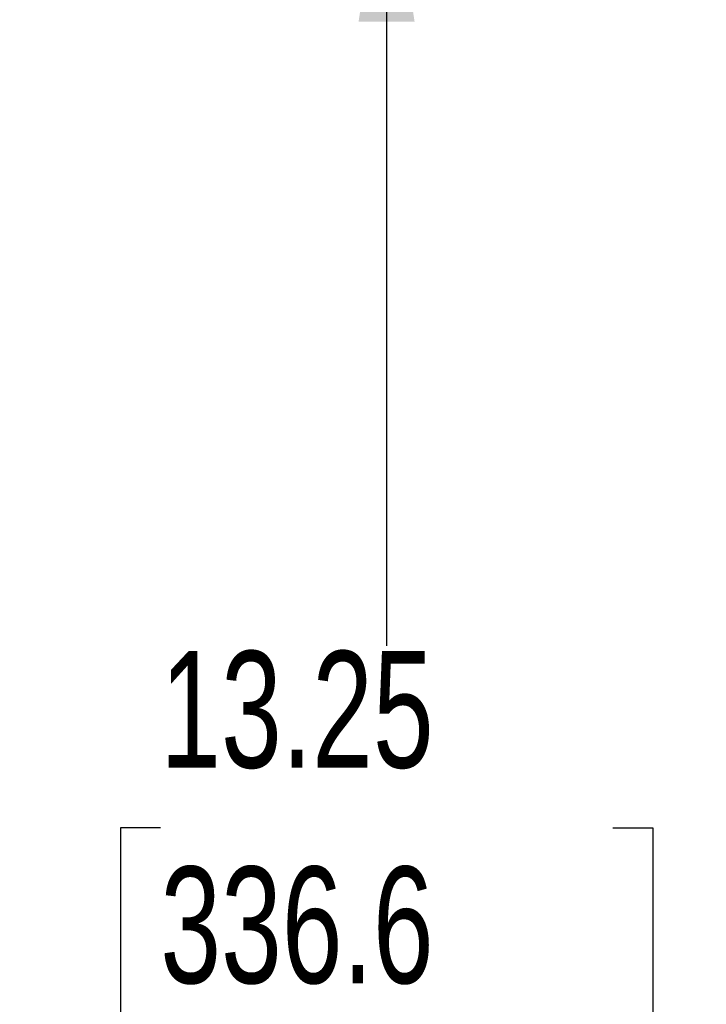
# Model space of a CAD drawing. Header units: inches. Extents: x 0.2 to 10.8, y 0.2 to 8.2.
# Tile 52 of 58: x 5.4 to 5.9, y 4.2 to 4.9. Entities that reach past the tile are written whole.
import ezdxf

# ---------------------------------------------------------------- set-up
doc = ezdxf.new("R2010")
doc.units = ezdxf.units.IN
doc.header["$MEASUREMENT"] = 0
doc.layers.add('TEXT', color=140, linetype='Continuous')
doc.styles.add('SLDTEXTSTYLE0', font='TXT', dxfattribs={"width": 0.7})
doc.dimstyles.new('SLDDIMSTYLE0', dxfattribs={"dimtxt": 0.084961, "dimasz": 0.13, "dimexe": 0, "dimexo": 0.0625, "dimgap": 0.02124, "dimtad": 0, "dimtih": 1, "dimtoh": 1, "dimlfac": 8, "dimrnd": 1e-09, "dimzin": 12, "dimdsep": 46, "dimtxsty": 'SLDTEXTSTYLE0', "dimsah": 1, "dimcen": 0.09, "dimadec": 0, "dimazin": 3, "dimtfac": 1, "dimtofl": 0, "dimtmove": 0, "dimatfit": 3, "dimfxl": 0, "dimfrac": 2, "dimtolj": 1, "dimtzin": 12, "dimarcsym": 0})

# ---------------------------------------------------------------- blocks, each defined once
blk = doc.blocks.new('_D_16')
at = {"layer": 'TEXT'}
for p, q in [((6.42756, 5.00551), (5.55089, 5.00551)), ((5.67589, 5.00551), (5.67589, 4.42922)), ((5.51431, 4.29909), (5.48578, 4.29909)), ((5.48578, 4.29909), (5.48578, 4.16406)), ((5.83746, 4.29909), (5.86599, 4.29909)), ((5.86599, 4.29909), (5.86599, 4.16406)), ((5.48578, 4.16406), (5.51431, 4.16406)), ((5.86599, 4.16406), (5.83746, 4.16406)), ((5.67589, 3.34913), (5.67589, 4.01001)), ((6.42756, 3.34913), (5.55089, 3.34913))]:
    blk.add_line(p, q, dxfattribs=at)
for points in [[(5.67589, 5.00551), (5.65589, 4.87551), (5.69589, 4.87551)], [(5.67589, 3.34913), (5.69589, 3.47913), (5.65589, 3.47913)]]:
    blk.add_solid(points, dxfattribs=at)
at = {"layer": 'TEXT', "char_height": 0.083333, "attachment_point": 1, "style": 'SLDTEXTSTYLE0'}
for s, insert in [('13.25', (5.51431, 4.42554)), ('336.6', (5.51431, 4.27148)), ('OPENING', (5.41385, 4.11743))]:
    blk.add_mtext(s, dxfattribs=dict(at, insert=insert))

msp = doc.modelspace()

# ---------------------------------------------------------------- dimensions: what is measured, and where the dimension line sits
at = {"layer": 'TEXT'}
dim = msp.add_linear_dim(base=(5.675886, 3.349134), p1=(6.477558, 5.005509), p2=(6.477558, 3.349134), angle=90, text='<>\\POPENING', dimstyle='SLDDIMSTYLE0', dxfattribs=at)
dim.commit()
dim.dimension.update_dxf_attribs({"geometry": '_D_16', "text_midpoint": (5.675886, 4.219617), "dimtype": 160})

doc.saveas('drawing.dxf')
